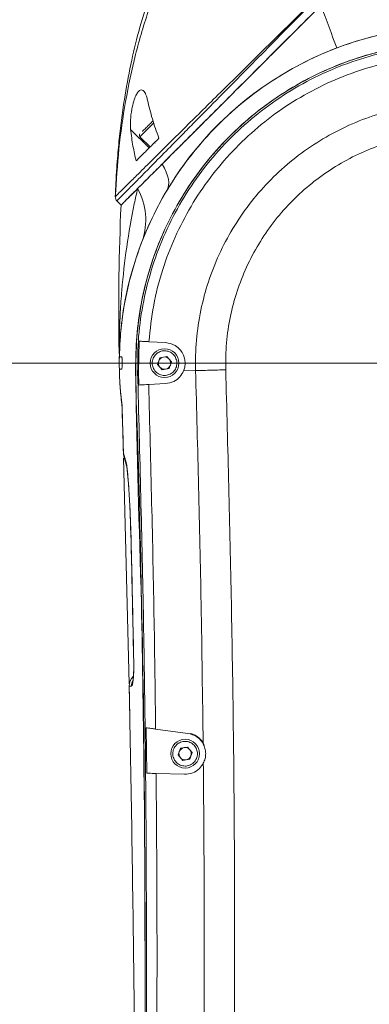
# Model space of a CAD drawing. Header units: millimetres. Extents: x 739 to 2419, y 424 to 1092.
# Tile 32 of 59: x 1839 to 1851, y 952 to 987. Entities that reach past the tile are written whole.
import ezdxf

# ---------------------------------------------------------------- set-up
doc = ezdxf.new("R2010")
doc.units = ezdxf.units.MM
doc.header["$PDSIZE"] = -1
doc.layers.add('5', color=7, linetype='Continuous', lineweight=35)
doc.styles.add('SLDTEXTSTYLE0', font='TXT', dxfattribs={"width": 0.7})
doc.styles.get("Standard").update_dxf_attribs({"font": 'times.ttf'})
doc.dimstyles.new('ISO-25', dxfattribs={"dimtxt": 3.5, "dimasz": 2.5, "dimexe": 1.25, "dimexo": 0.625, "dimtad": 1, "dimdec": 0, "dimlfac": 6.8399, "dimtxsty": 'Standard', "dimcen": 2.5, "dimadec": 0, "dimazin": 0, "dimtfac": 1, "dimtmove": 0, "dimatfit": 3, "dimfxl": 1, "dimarcsym": 0})
doc.dimstyles.new('SLDDIMSTYLE3', dxfattribs={"dimtxt": 3.5, "dimasz": 2.4, "dimexe": 0, "dimexo": 0.0625, "dimgap": 0.875, "dimtad": 2, "dimlfac": 2, "dimrnd": 1e-09, "dimzin": 12, "dimdsep": 46, "dimtxsty": 'SLDTEXTSTYLE0', "dimsah": 1, "dimcen": 0.09, "dimadec": 0, "dimazin": 3, "dimtfac": 1, "dimtdec": 3, "dimtofl": 0, "dimtmove": 0, "dimatfit": 3, "dimfxl": 1, "dimfrac": 2, "dimtolj": 1, "dimtzin": 12, "dimlwd": 5, "dimlwe": 5, "dimarcsym": 0})

# ---------------------------------------------------------------- blocks, each defined once
blk = doc.blocks.new('*D104')
at = {"layer": '5', "color": 0, "lineweight": 5}
for p, q in [((1854.523, 974.856), (1800.028, 974.856)), ((1800.028, 912.906), (1800.028, 972.456)), ((1854.244, 910.506), (1800.028, 910.506))]:
    blk.add_line(p, q, dxfattribs=at)
at = {"layer": '5', "color": 0}
for points in [[(1800.428, 972.456), (1799.628, 972.456), (1800.028, 974.856)], [(1799.628, 912.906), (1800.428, 912.906), (1800.028, 910.506)]]:
    blk.add_solid(points, dxfattribs=at)
at = {"layer": 'Defpoints', "color": 0}
for p in [(1800.028, 974.856), (1854.585, 974.856), (1854.306, 910.506)]:
    blk.add_point(p, dxfattribs=at)
at = {"layer": '5', "color": 0, "lineweight": 5, "insert": (1796.864, 942.681), "char_height": 4.5, "attachment_point": 5, "rotation": 90}
blk.add_mtext('\\A1;440', dxfattribs=at)
blk = doc.blocks.new('*D105')
at = {"layer": '5', "color": 0, "lineweight": 5}
for p, q in [((1919.604, 988.018), (1800.043, 988.018)), ((1800.043, 977.256), (1800.043, 985.618)), ((1854.523, 974.856), (1800.043, 974.856))]:
    blk.add_line(p, q, dxfattribs=at)
at = {"layer": '5', "color": 0}
for points in [[(1800.443, 985.618), (1799.643, 985.618), (1800.043, 988.018)], [(1799.643, 977.256), (1800.443, 977.256), (1800.043, 974.856)]]:
    blk.add_solid(points, dxfattribs=at)
at = {"layer": 'Defpoints', "color": 0}
for p in [(1800.043, 988.018), (1919.667, 988.018), (1854.585, 974.856)]:
    blk.add_point(p, dxfattribs=at)
at = {"layer": '5', "color": 0, "lineweight": 5, "insert": (1796.872, 981.437), "char_height": 4.5, "attachment_point": 5, "rotation": 90}
blk.add_mtext('\\A1;90', dxfattribs=at)
blk = doc.blocks.new('*D110')
at = {"color": 0, "lineweight": -2}
for p, q in [((1863.344, 998.402), (1704.846, 998.402)), ((1705.846, 996.002), (1705.846, 923.243)), ((1705.846, 843.876), (1705.846, 916.635)), ((1824.589, 841.476), (1704.846, 841.476))]:
    blk.add_line(p, q, dxfattribs=at)
at = {"color": 0}
for points in [[(1706.246, 996.002), (1705.446, 996.002), (1705.846, 998.402)], [(1705.446, 843.876), (1706.246, 843.876), (1705.846, 841.476)]]:
    blk.add_solid(points, dxfattribs=at)
at = {"layer": 'Defpoints', "color": 0}
for p in [(1863.344, 998.402), (1705.846, 841.476), (1824.589, 841.476)]:
    blk.add_point(p, dxfattribs=at)
at = {"color": 0, "lineweight": 5, "insert": (1705.846, 919.939), "char_height": 3.5, "attachment_point": 5}
blk.add_mtext('1081', dxfattribs=at)
blk = doc.blocks.new('*D113')
at = {"color": 0, "lineweight": -2}
for start, end in [(96.3794, 127.25), (150.6875, 183.6206)]:
    blk.add_arc((1854.306, 910.506), 21.566, start, end, dxfattribs=at)
at = {"color": 0}
for points in [[(1851.932, 931.539), (1851.888, 932.338), (1854.306, 932.072)], [(1832.386, 909.097), (1833.18, 909.192), (1833.068, 906.761)]]:
    blk.add_solid(points, dxfattribs=at)
at = {"layer": 'Defpoints', "color": 0}
for p in [(1854.306, 964.506), (1835.944, 921.817), (1854.306, 910.506), (1854.306, 910.506), (1706.585, 884.459)]:
    blk.add_point(p, dxfattribs=at)
at = {"color": 0, "lineweight": 5, "insert": (1837.785, 924.369), "char_height": 3.5, "attachment_point": 5}
blk.add_mtext('100%%d', dxfattribs=at)

msp = doc.modelspace()

# ---------------------------------------------------------------- linework, layer by layer
at = {"color": 7, "linetype": 'Continuous', "lineweight": 5}
for p, q in [((1842.997059, 983.170795), (1843.656502, 982.511352)), ((1843.328333, 982.907084), (1843.690283, 982.545134)), ((1842.514985, 980.614406), (1842.514972, 980.614419)), ((1842.654342, 980.475049), (1842.515859, 980.613533)), ((1843.300654, 975.635451), (1843.278437, 974.52968)), ((1843.646942, 975.617303), (1844.239798, 975.586233)), ((1842.595767, 975.07536), (1842.594784, 975.07536)), ((1842.595767, 975.07536), (1842.67459, 975.07536)), ((1844.037456, 975.048981), (1843.952352, 974.810392)), ((1844.286632, 975.094573), (1844.037456, 975.048981)), ((1844.450703, 974.901577), (1844.286632, 975.094573)), ((1843.952352, 974.810392), (1844.116424, 974.617396)), ((1844.3656, 974.662988), (1844.450703, 974.901577)), ((1842.595523, 974.636618), (1842.594784, 974.636618)), ((1842.594784, 974.63661), (1842.595746, 974.63661)), ((1842.604098, 974.335036), (1842.595746, 974.63661)), ((1842.674569, 974.63661), (1842.595746, 974.63661)), ((1842.608499, 974.242129), (1842.604098, 974.335036)), ((1843.24614, 974.528735), (1843.278437, 974.52968)), ((1843.278436, 974.529709), (1843.29177, 974.076053)), ((1844.116424, 974.617396), (1844.3656, 974.662988)), ((1845.304687, 974.588158), (1844.876977, 974.575815)), ((1844.239798, 974.125737), (1843.63801, 974.094198)), ((1842.741849, 971.65103), (1842.837872, 971.326188)), ((1842.854429, 971.207914), (1842.754844, 971.545084)), ((1842.939114, 963.445028), (1842.744931, 971.479707)), ((1842.967167, 962.284262), (1842.941147, 963.3609)), ((1842.945105, 963.36724), (1842.942377, 963.367183)), ((1842.990179, 963.367448), (1842.945105, 963.36724)), ((1843.027058, 963.36762), (1842.990179, 963.367448)), ((1843.547704, 961.885672), (1843.5669, 960.269654)), ((1843.885753, 961.840362), (1845.029922, 961.687003)), ((1844.768706, 961.155231), (1844.683602, 960.916642)), ((1845.017882, 961.200823), (1844.768706, 961.155231)), ((1845.181953, 961.007827), (1845.017882, 961.200823)), ((1844.683602, 960.916642), (1844.847674, 960.723646)), ((1844.847674, 960.723646), (1845.09685, 960.769238)), ((1845.09685, 960.769238), (1845.181953, 961.007827)), ((1844.911925, 960.231282), (1843.90232, 960.260085))]:
    msp.add_line(p, q, dxfattribs=at)
at = {"color": 8, "linetype": 'Continuous', "lineweight": 5}
for p, q in [((1843.690283, 983.269034), (1843.328333, 982.907084)), ((1843.820431, 983.399182), (1843.690283, 983.269034)), ((1842.738784, 971.650944), (1842.741849, 971.65103)), ((1843.010027, 968.696961), (1843.007035, 968.696888)), ((1843.108411, 964.245199), (1843.105633, 964.245144))]:
    msp.add_line(p, q, dxfattribs=at)
at = {"color": 7, "linetype": 'Continuous', "lineweight": 5, "flags": 128}
for points in [[(1849.760184, 987.580891), (1849.833537, 987.384116), (1849.906268, 987.18894), (1849.97828, 986.995626), (1850.049475, 986.804432), (1850.119759, 986.615615), (1850.189037, 986.42943), (1850.257215, 986.246126), (1850.324203, 986.065949)], [(1844.114688, 981.935395), (1844.195888, 981.788926), (1844.260276, 981.649973), (1844.307633, 981.519008), (1844.337798, 981.396479), (1844.350667, 981.282802), (1844.346196, 981.178364), (1844.324402, 981.083523), (1844.285359, 980.9986)], [(1842.690083, 973.331387), (1842.635479, 973.844866), (1842.612162, 974.174396)], [(1843.008469, 968.677643), (1843.007775, 968.713576), (1842.995783, 969.101266), (1842.9775, 969.534396), (1842.954019, 969.987666), (1842.930644, 970.369828), (1842.905257, 970.715335), (1842.887835, 970.917064), (1842.873803, 971.058575), (1842.862206, 971.153114), (1842.853711, 971.206675), (1842.851957, 971.2158), (1842.851957, 971.215799)]]:
    msp.add_lwpolyline(points, dxfattribs=at)
at = {"color": 7, "linetype": 'Continuous', "lineweight": 5}
for centre in [(1844.201528, 974.855985), (1844.932778, 960.962235)]:
    msp.add_circle(centre, 0.511875, dxfattribs=at)
at = {"lineweight": 5}
msp.add_arc((1854.585278, 910.505985), 130.74895, 315, 195, dxfattribs=at)
at = {"color": 7, "linetype": 'Continuous', "lineweight": 5}
for centre, radius, start, end in [((1854.585278, 974.855985), 11.9925, 353.5103143, 178.951848), ((1843.38004, 982.958791), 0.073125, 135, 225), ((1843.845405, 982.65889), 0.02925, 45, 135), ((1841.234845, 979.948902), 2.298515, 341.3859652, 29.0482975), ((1842.669911, 980.769724), 0.219375, 177.9581751, 224.9998215), ((1842.67098, 980.768655), 0.219375, 177.3507058, 224.9999996), ((1930.323302, 976.704645), 87.75, 177.53738132, 180.84027952), ((1930.323302, 976.704645), 87.75, 181.05433478, 181.17256612), ((1854.585278, 974.855985), 11.9925, 178.951848, 181.0481111), ((1844.201528, 974.855985), 0.219375, 100.3688408, 160.3688408), ((1844.201528, 974.855985), 0.219375, 40.3688408, 100.3688408), ((1836.742903, 974.789242), 5.85, 0.2143259, 1.1725661), ((1844.201528, 974.855985), 0.219375, 160.3688408, 220.3688408), ((1844.201528, 974.855985), 0.219375, 220.3688408, 280.3688408), ((1844.201528, 974.855985), 0.219375, 280.3688408, 340.3688408), ((1844.201528, 974.855985), 0.219375, 340.3688408, 40.3688408), ((1854.585278, 974.855985), 11.9925, 181.048152, 182.4896857), ((1843.17736, 971.663331), 0.43875, 181.6177662, 195.6349668), ((1843.098108, 971.640959), 0.356401, 178.3806591, 195.6052403), ((1843.208286, 971.317748), 0.370511, 178.6947463, 197.2438092), ((1843.381031, 963.376356), 0.43875, 131.8611014, 181.1980217), ((1844.932778, 960.962235), 0.219375, 160.3688408, 220.3688408), ((1844.932778, 960.962235), 0.219375, 100.3688408, 160.3688408), ((1844.932778, 960.962235), 0.219375, 40.3688408, 100.3688408), ((1844.932778, 960.962235), 0.219375, 340.3688408, 40.3688408), ((1844.932778, 960.962235), 0.219375, 220.3688408, 280.3688408), ((1844.932778, 960.962235), 0.219375, 280.3688408, 340.3688408)]:
    msp.add_arc(centre, radius, start, end, dxfattribs=at)
at = {"color": 8, "linetype": 'Continuous', "lineweight": 5}
for centre, radius, start, end in [((1843.384789, 963.376705), 0.439786, 132.1064922, 181.2331863), ((1843.467938, 963.376412), 0.440967, 154.3234695, 181.1424268)]:
    msp.add_arc(centre, radius, start, end, dxfattribs=at)
at = {"color": 7, "linetype": 'Continuous', "lineweight": 5}
for points, knots in [([(1859.856681, 998.390733), (1859.779864, 998.390857), (1859.564708, 998.391202), (1859.245196, 998.384552), (1858.900859, 998.37406), (1858.594972, 998.360947), (1858.29139, 998.344494), (1857.980616, 998.323924), (1857.555532, 998.290401), (1857.006237, 998.236103), (1856.384651, 998.156644), (1855.793276, 998.064287), (1855.175446, 997.951217), (1854.491533, 997.802628), (1853.763138, 997.613715), (1853.014497, 997.386688), (1852.219762, 997.105192), (1851.372488, 996.751077), (1850.548852, 996.34558), (1849.877808, 995.962025), (1849.357578, 995.629668), (1848.930509, 995.334876), (1848.46611, 994.987208), (1847.946985, 994.558954), (1847.43446, 994.087186), (1847.002239, 993.64543), (1846.668176, 993.274859), (1846.398075, 992.955703), (1846.14568, 992.639307), (1845.882344, 992.28858), (1845.592679, 991.87576), (1845.282178, 991.39578), (1844.965654, 990.859942), (1844.654575, 990.280745), (1844.353458, 989.659444), (1844.085716, 989.042275), (1843.853774, 988.449134), (1843.577297, 987.669695), (1843.280018, 986.682226), (1842.98844, 985.460984), (1842.817358, 984.528183), (1842.71734, 983.862293), (1842.667237, 983.49317), (1842.621595, 983.117568), (1842.580358, 982.733599), (1842.54277, 982.331692), (1842.506736, 981.873823), (1842.473363, 981.352308), (1842.458972, 980.972805), (1842.451567, 980.777519)], [0, 0, 0, 0, 0.0082638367, 0.0231459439, 0.0343571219, 0.045097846, 0.0559646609, 0.0670278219, 0.0786712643, 0.1016842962, 0.125913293, 0.1451666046, 0.1653181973, 0.1929308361, 0.2197329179, 0.2453271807, 0.2759663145, 0.3091901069, 0.3422398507, 0.3726884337, 0.3905379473, 0.4070893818, 0.42709464, 0.4512701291, 0.4775170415, 0.4999829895, 0.5159630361, 0.5297940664, 0.5439026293, 0.5585661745, 0.5760803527, 0.5973170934, 0.619311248, 0.6423620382, 0.6679108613, 0.6940423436, 0.715405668, 0.7374767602, 0.7845406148, 0.8285392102, 0.8749477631, 0.8882697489, 0.9017357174, 0.915424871, 0.9293751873, 0.9436202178, 0.9590886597, 0.9789476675, 1, 1, 1, 1]), ([(1847.116681, 993.365639), (1846.740646, 992.933299), (1845.987203, 992.06704), (1845.053006, 990.613714), (1844.264809, 989.076874), (1843.63586, 987.475366), (1843.150427, 985.833449), (1842.799095, 984.166164), (1842.558672, 982.478717), (1842.487451, 981.345442), (1842.451839, 980.778794)], [0, 0, 0, 0, 0.125365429, 0.25118869, 0.37711342, 0.503050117, 0.627266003, 0.751508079, 0.87575189, 1, 1, 1, 1]), ([(1842.45184, 980.778795), (1842.451788, 980.779094), (1842.451683, 980.779703), (1842.450704, 980.783402), (1842.44914, 980.785307), (1842.447769, 980.785003), (1842.448616, 980.784236), (1842.456501, 980.787927), (1842.497013, 980.823158), (1842.626334, 980.950681), (1842.875409, 981.197658), (1843.236827, 981.556969), (1843.723141, 982.039951), (1844.300799, 982.613134), (1844.894764, 983.201704), (1845.486186, 983.787101), (1846.168517, 984.461647), (1846.942928, 985.226351), (1847.80579, 986.078403), (1848.676022, 986.938187), (1849.254723, 987.511212), (1849.543524, 987.797181)], [0, 0, 0, 0, 0.0015519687, 0.0031655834, 0.0069550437, 0.0109516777, 0.0188199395, 0.0265448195, 0.0570822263, 0.1180077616, 0.1792157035, 0.2404916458, 0.3228283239, 0.4052869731, 0.4760407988, 0.5469962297, 0.6178359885, 0.7131120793, 0.8087908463, 0.9045769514, 1, 1, 1, 1]), ([(1849.563217, 987.777858), (1849.563215, 987.777856), (1849.281461, 987.49341), (1848.716299, 986.922511), (1847.861357, 986.057071), (1847.005144, 985.188177), (1846.130359, 984.299861), (1845.404203, 983.562808), (1844.826509, 982.976524), (1844.332721, 982.47546), (1843.899107, 982.035531), (1843.531871, 981.663098), (1843.237162, 981.364374), (1842.944625, 981.06815), (1842.693225, 980.814295), (1842.56179, 980.681986), (1842.521188, 980.639561), (1842.513144, 980.626684), (1842.512052, 980.621947), (1842.513026, 980.618041), (1842.514511, 980.615441), (1842.515612, 980.613864), (1842.515861, 980.613531), (1842.515859, 980.613533), (1842.515859, 980.613533)], [0, 0, 0, 0, 0.000000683, 0.093725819, 0.187440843, 0.2839738, 0.380475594, 0.485491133, 0.539021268, 0.592540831, 0.674085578, 0.715868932, 0.7576423, 0.818465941, 0.880826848, 0.942245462, 0.972944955, 0.980615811, 0.988285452, 0.992119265, 0.9959525, 0.997869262, 0.999999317, 1, 1, 1, 1]), ([(1849.760184, 987.580891), (1849.507647, 987.328354), (1849.002669, 986.823376), (1848.244401, 986.065108), (1847.488396, 985.309103), (1846.742386, 984.563093), (1846.011642, 983.832349), (1845.36441, 983.185117), (1844.800441, 982.621148), (1844.317451, 982.138158), (1843.872193, 981.6929), (1843.518033, 981.33874), (1843.344407, 981.165114), (1843.280427, 981.101134)], [0, 0, 0, 0, 0.106107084, 0.212173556, 0.31802561, 0.424843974, 0.530231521, 0.635899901, 0.715358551, 0.79480618, 0.874240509, 0.953658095, 1, 1, 1, 1]), ([(1844.114688, 981.935395), (1844.247379, 982.068086), (1844.513805, 982.334512), (1844.945914, 982.76662), (1845.393344, 983.21405), (1845.855098, 983.675805), (1846.327969, 984.148676), (1846.966565, 984.787272), (1847.780627, 985.601334), (1848.768059, 986.588766), (1849.429402, 987.250109), (1849.760184, 987.580891)], [0, 0, 0, 0, 0.083094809, 0.166843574, 0.250867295, 0.333474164, 0.417061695, 0.501323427, 0.665885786, 0.83288739, 1, 1, 1, 1]), ([(1842.595767, 975.07536), (1842.60888, 975.392123), (1842.635106, 976.025648), (1842.787494, 977.098969), (1843.068634, 978.284196), (1843.526631, 979.55462), (1844.121941, 980.766789), (1844.852745, 981.902525), (1845.704841, 982.950062), (1846.667931, 983.896671), (1847.733269, 984.726315), (1848.883691, 985.432673), (1850.105735, 986.007384), (1851.386014, 986.437905), (1852.706237, 986.723752), (1854.050105, 986.861493), (1855.400803, 986.843937), (1856.740935, 986.676721), (1858.054265, 986.361854), (1859.322556, 985.898245), (1860.53136, 985.297153), (1861.666542, 984.565549), (1862.710352, 983.708096), (1863.652644, 982.740018), (1864.481778, 981.673437), (1865.182792, 980.518849), (1865.75132, 979.294004), (1866.180426, 978.01357), (1866.459829, 976.692329), (1866.590016, 975.348803), (1866.577791, 974.280042), (1866.517348, 973.667031), (1866.500932, 973.50054)], [0, 0, 0, 0, 0.024506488, 0.049012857, 0.083717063, 0.118531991, 0.15323643, 0.187941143, 0.222756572, 0.257461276, 0.29215671, 0.326962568, 0.361657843, 0.396374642, 0.431202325, 0.465919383, 0.500628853, 0.535449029, 0.570158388, 0.604854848, 0.639661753, 0.67435812, 0.709078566, 0.743909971, 0.778630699, 0.813335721, 0.848151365, 0.882856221, 0.917554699, 0.95236369, 0.987062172, 1, 1, 1, 1]), ([(1843.513594, 948.702646), (1843.515547, 952.172255), (1843.518704, 957.780451), (1843.395668, 965.526025), (1843.317132, 970.199568), (1843.209216, 973.130268), (1843.166728, 974.319801), (1843.180663, 975.508989), (1843.302851, 976.723201), (1843.577462, 977.946023), (1843.992998, 979.161671), (1844.541677, 980.323768), (1845.219929, 981.41522), (1846.014972, 982.42458), (1846.917133, 983.339607), (1847.91839, 984.144882), (1849.002478, 984.834148), (1850.156701, 985.399273), (1851.368535, 985.828081), (1852.620593, 986.119775), (1853.897229, 986.27082), (1855.182531, 986.274223), (1856.45988, 986.135162), (1857.714048, 985.855232), (1858.92769, 985.433064), (1860.08688, 984.879136), (1861.177967, 984.19994), (1862.18399, 983.39964), (1863.095049, 982.492547), (1863.899808, 981.490078), (1864.583977, 980.402048), (1865.143003, 979.245317), (1865.570857, 978.033485), (1865.854741, 976.780631), (1866.005036, 975.503674), (1865.974906, 973.385555), (1865.70653, 970.449538), (1865.356181, 966.685432), (1864.957899, 962.92529), (1864.393703, 956.698169), (1864.057186, 951.717361), (1863.805627, 947.994033)], [0, 0, 0, 0, 0.117031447, 0.18916691, 0.261302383, 0.27468657, 0.288090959, 0.301450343, 0.314773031, 0.329175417, 0.343623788, 0.358026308, 0.372428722, 0.386877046, 0.401279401, 0.41567952, 0.430125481, 0.444525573, 0.45893596, 0.473392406, 0.487802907, 0.502205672, 0.51665433, 0.531057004, 0.545458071, 0.559904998, 0.574306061, 0.588716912, 0.603173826, 0.617584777, 0.63198631, 0.64643371, 0.660835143, 0.675237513, 0.689685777, 0.704088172, 0.746588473, 0.78909842, 0.83161621, 0.874127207, 1, 1, 1, 1]), ([(1863.805627, 947.994033), (1863.89772, 949.362812), (1864.220762, 954.164165), (1864.834288, 961.809973), (1865.407419, 968.463521), (1865.783356, 972.061893), (1865.902986, 973.195165), (1865.981974, 974.330757), (1865.989394, 975.466098), (1865.879837, 976.645049), (1865.618671, 977.852517), (1865.213527, 979.072203), (1864.674443, 980.239388), (1864.005032, 981.336933), (1863.217981, 982.35326), (1862.323116, 983.276058), (1861.328318, 984.08985), (1860.249741, 984.788145), (1859.100238, 985.362542), (1857.892402, 985.801033), (1856.643648, 986.102954), (1855.368659, 986.264726), (1854.083218, 986.278876), (1852.80404, 986.150254), (1851.547116, 985.880566), (1850.329759, 985.468384), (1849.166003, 984.924015), (1848.069634, 984.253816), (1847.057537, 983.462056), (1846.139508, 982.56314), (1845.326493, 981.5677), (1844.632971, 980.485219), (1844.064466, 979.33227), (1843.625258, 978.124366), (1843.336348, 976.872993), (1843.182295, 975.597553), (1843.18417, 972.084328), (1843.420226, 966.35282), (1843.50854, 957.813511), (1843.511803, 951.930526), (1843.513594, 948.702646)], [0, 0, 0, 0, 0.046276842, 0.162328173, 0.25874099, 0.271534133, 0.284372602, 0.297180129, 0.30991978, 0.3226298, 0.337038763, 0.351493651, 0.365902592, 0.380311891, 0.394767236, 0.409176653, 0.423579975, 0.438029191, 0.452432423, 0.466834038, 0.481281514, 0.495683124, 0.51009457, 0.524552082, 0.538963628, 0.553365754, 0.567813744, 0.582215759, 0.596618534, 0.611067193, 0.625469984, 0.639881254, 0.654338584, 0.668749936, 0.683135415, 0.69757241, 0.711977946, 0.801544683, 0.891111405, 1, 1, 1, 1]), ([(1843.246139, 974.52878), (1843.248021, 974.953726), (1843.251791, 975.804974), (1843.438197, 977.070179), (1843.753198, 978.307825), (1844.211165, 979.50101), (1844.797867, 980.636006), (1845.507042, 981.698831), (1846.333397, 982.672956), (1847.262273, 983.549256), (1848.282927, 984.317522), (1849.385404, 984.963534), (1850.552868, 985.48329), (1851.770824, 985.870427), (1853.025082, 986.115056), (1854.29844, 986.21905), (1855.575456, 986.181127), (1856.83945, 985.996773), (1858.074877, 985.673639), (1859.267405, 985.215422), (1860.399689, 984.622988), (1861.459379, 983.908449), (1862.433259, 983.080831), (1863.305468, 982.146987), (1864.068509, 981.122527), (1864.713277, 980.01968), (1865.226789, 978.850197), (1865.608337, 977.631227), (1865.852399, 976.362198), (1865.959405, 975.057521), (1865.902449, 974.17824), (1865.873971, 973.738599)], [0, 0, 0, 0, 0.034360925, 0.068831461, 0.103192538, 0.137561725, 0.17204058, 0.2064097, 0.240758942, 0.275217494, 0.309566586, 0.343940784, 0.378424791, 0.412799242, 0.447164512, 0.48163938, 0.51600452, 0.550353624, 0.584812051, 0.619161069, 0.653539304, 0.688027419, 0.722405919, 0.756766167, 0.791235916, 0.825595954, 0.859946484, 0.894406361, 0.928756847, 0.964378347, 1, 1, 1, 1]), ([(1853.823958, 985.794346), (1853.495186, 985.762757), (1852.837642, 985.699578), (1851.788345, 985.476501), (1850.687535, 985.128651), (1849.559163, 984.625701), (1848.493505, 984.001426), (1847.506951, 983.258786), (1846.609115, 982.411763), (1845.810309, 981.470179), (1845.125044, 980.442851), (1844.55715, 979.345828), (1844.108123, 978.167819), (1843.783565, 976.921225), (1843.692483, 976.051943), (1843.646942, 975.617303)], [0, 0, 0, 0, 0.063105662, 0.12621127, 0.204691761, 0.283422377, 0.361902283, 0.440326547, 0.51900073, 0.597425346, 0.675894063, 0.754613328, 0.833082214, 0.916541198, 1, 1, 1, 1]), ([(1842.997059, 983.170795), (1842.992278, 983.275574), (1842.982301, 983.494179), (1843.028002, 983.851202), (1843.098593, 984.155641), (1843.175215, 984.367312), (1843.254523, 984.506183), (1843.33355, 984.575157), (1843.409788, 984.578118), (1843.490069, 984.512984), (1843.555043, 984.381576), (1843.586052, 984.256017), (1843.597953, 984.207828)], [0, 0, 0, 0, 0.143454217, 0.299296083, 0.413732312, 0.503891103, 0.579771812, 0.655881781, 0.727141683, 0.80425142, 0.924873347, 1, 1, 1, 1]), ([(1843.597953, 984.207828), (1843.649631, 983.987415), (1843.753419, 983.544741), (1843.919262, 983.087137), (1844.002529, 982.85738)], [0, 0, 0, 0, 0.497912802, 1, 1, 1, 1]), ([(1845.304687, 974.588158), (1845.304686, 974.588161), (1845.29431, 974.948237), (1845.315938, 975.670256), (1845.470643, 976.729104), (1845.744245, 977.75135), (1846.124861, 978.724717), (1846.610972, 979.650172), (1847.200253, 980.513712), (1847.881657, 981.306486), (1848.647048, 982.019134), (1849.489453, 982.639327), (1850.395562, 983.162323), (1851.353939, 983.5814), (1852.353777, 983.887414), (1853.380856, 984.080705), (1854.423334, 984.159073), (1855.468082, 984.117146), (1856.50174, 983.95956), (1857.511826, 983.68824), (1858.484189, 983.302631), (1859.407799, 982.811597), (1860.271076, 982.221186), (1861.060515, 981.53566), (1861.76883, 980.767227), (1862.38795, 979.924702), (1862.906335, 979.016345), (1863.320768, 978.055916), (1863.626054, 977.055514), (1863.81432, 976.026853), (1863.887438, 974.984164), (1863.858784, 974.287128), (1863.82458, 973.941432), (1863.824579, 973.941429)], [0, 0, 0, 0, 0.000000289, 0.035625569, 0.071250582, 0.105598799, 0.140056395, 0.174404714, 0.208760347, 0.243225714, 0.277581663, 0.311965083, 0.346458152, 0.380841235, 0.415188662, 0.449645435, 0.483992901, 0.518356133, 0.552829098, 0.587192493, 0.621569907, 0.656056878, 0.690433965, 0.724780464, 0.759236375, 0.79358301, 0.827960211, 0.862447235, 0.896824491, 0.931179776, 0.965644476, 0.999999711, 1, 1, 1, 1]), ([(1843.791884, 983.47405), (1843.779038, 983.461204), (1843.732286, 983.414452), (1843.677969, 983.360134), (1843.638576, 983.320742)], [0, 0, 0, 0, 0.2747703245, 1, 1, 1, 1]), ([(1843.192462, 982.047313), (1843.151958, 982.221703), (1843.063598, 982.602138), (1843.020436, 982.971012), (1842.997059, 983.170795)], [0, 0, 0, 0, 0.458395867, 1, 1, 1, 1]), ([(1843.638576, 983.320742), (1843.599456, 983.281621), (1843.53906, 983.221225), (1843.467564, 983.149729), (1843.430088, 983.112254), (1843.414793, 983.096958), (1843.412637, 983.094803)], [0, 0, 0, 0, 0.4592457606, 0.7090073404, 0.9589877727, 1, 1, 1, 1]), ([(1844.002529, 982.85738), (1843.882783, 982.737634), (1843.642181, 982.497031), (1843.377189, 982.23204), (1843.235112, 982.089963), (1843.192462, 982.047313)], [0, 0, 0, 0, 0.409462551, 0.82272529, 1, 1, 1, 1]), ([(1862.756886, 974.047118), (1862.776972, 974.354028), (1862.817207, 974.968828), (1862.746537, 975.891729), (1862.581632, 976.801335), (1862.311203, 977.686159), (1861.944796, 978.535549), (1861.486293, 979.338925), (1860.938719, 980.084098), (1860.312231, 980.763764), (1859.614004, 981.37009), (1858.850475, 981.892276), (1858.033595, 982.326555), (1857.17361, 982.667591), (1856.280277, 982.907555), (1855.366108, 983.04693), (1854.442099, 983.084013), (1853.520066, 983.014698), (1852.611622, 982.843734), (1851.727296, 982.573078), (1850.879669, 982.202425), (1850.078298, 981.739869), (1849.333269, 981.191357), (1848.656344, 980.561089), (1848.053706, 979.859964), (1847.532491, 979.096219), (1847.10266, 978.277691), (1846.76557, 977.416733), (1846.525209, 976.512664), (1846.382072, 975.575898), (1846.378792, 974.938041), (1846.377151, 974.61911)], [0, 0, 0, 0, 0.0343560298, 0.068821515, 0.1031775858, 0.1375532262, 0.1720386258, 0.2064142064, 0.2407623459, 0.2752197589, 0.3095677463, 0.343944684, 0.378431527, 0.4128088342, 0.4471707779, 0.4816422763, 0.5160040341, 0.5503535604, 0.5848123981, 0.6191618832, 0.6535440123, 0.6880361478, 0.7224186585, 0.7567732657, 0.7912372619, 0.8255915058, 0.8599420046, 0.8944017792, 0.9287521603, 0.9643759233, 1, 1, 1, 1]), ([(1843.244232, 981.064939), (1843.373389, 981.194096), (1843.630678, 981.451385), (1843.953781, 981.774488), (1844.114688, 981.935395)], [0, 0, 0, 0, 0.501995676, 1, 1, 1, 1]), ([(1842.654342, 980.475049), (1842.662051, 980.482758), (1842.67744, 980.498147), (1842.800769, 980.621476), (1842.985018, 980.805725), (1843.157994, 980.978701), (1843.244232, 981.064939)], [0, 0, 0, 0, 0.250041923, 0.499211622, 0.750329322, 1, 1, 1, 1]), ([(1843.208037, 981.028743), (1843.184818, 981.005525), (1843.047124, 980.867831), (1842.89303, 980.713737), (1842.813248, 980.633955), (1842.784579, 980.605286)], [0, 0, 0, 0, 0.114997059, 0.681974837, 1, 1, 1, 1]), ([(1842.450865, 980.777549), (1842.450825, 980.777505), (1842.450756, 980.777429), (1842.451516, 980.778387), (1842.451839, 980.778794)], [0, 0, 0, 0, 0.574318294, 1, 1, 1, 1]), ([(1843.300654, 975.635451), (1843.34953, 975.63289), (1843.428229, 975.628765), (1843.586837, 975.620453), (1843.646942, 975.617303)], [0, 0, 0, 0, 0.621042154, 1, 1, 1, 1]), ([(1844.239798, 975.586233), (1844.356545, 975.564635), (1844.547109, 975.529381), (1844.758556, 975.347535), (1844.873384, 975.165732), (1844.929962, 974.980094), (1844.937479, 974.800059), (1844.910779, 974.663961), (1844.884919, 974.596526), (1844.876977, 974.575815)], [0, 0, 0, 0, 0.307535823, 0.501985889, 0.642980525, 0.751485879, 0.860609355, 0.957190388, 1, 1, 1, 1]), ([(1842.67459, 975.07536), (1842.677513, 975.072917), (1842.68336, 975.06803), (1842.69062, 975.029864), (1842.695887, 974.97372), (1842.698762, 974.903949), (1842.699117, 974.829151), (1842.696957, 974.757511), (1842.692401, 974.696856), (1842.685734, 974.65414), (1842.679349, 974.637928), (1842.675498, 974.636866), (1842.674569, 974.63661)], [0, 0, 0, 0, 0.108220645, 0.216457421, 0.324267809, 0.431444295, 0.53814868, 0.644652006, 0.751254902, 0.858241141, 0.965817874, 1, 1, 1, 1]), ([(1843.769943, 974.777017), (1843.76581, 974.832347), (1843.759429, 974.917768), (1843.794752, 975.028209), (1843.837968, 975.106982), (1843.896375, 975.175691), (1843.987431, 975.246126), (1844.120643, 975.298045), (1844.263582, 975.296659), (1844.373681, 975.263039), (1844.452614, 975.219483), (1844.520948, 975.161106), (1844.593099, 975.070333), (1844.617386, 974.988161), (1844.633113, 974.934953)], [0, 0, 0, 0, 0.119721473, 0.184832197, 0.249999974, 0.315110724, 0.380278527, 0.5, 0.619721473, 0.684832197, 0.749999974, 0.815110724, 0.880278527, 1, 1, 1, 1]), ([(1844.633113, 974.934953), (1844.637246, 974.879623), (1844.643627, 974.794201), (1844.608303, 974.68376), (1844.565087, 974.604987), (1844.506681, 974.536279), (1844.415625, 974.465843), (1844.282413, 974.413925), (1844.139474, 974.41531), (1844.029375, 974.44893), (1843.950441, 974.492487), (1843.882108, 974.550863), (1843.809957, 974.641637), (1843.785669, 974.723808), (1843.769943, 974.777017)], [0, 0, 0, 0, 0.119721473, 0.184832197, 0.249999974, 0.315110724, 0.380278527, 0.5, 0.619721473, 0.684832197, 0.749999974, 0.815110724, 0.880278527, 1, 1, 1, 1]), ([(1842.604098, 974.335036), (1842.609538, 974.229493), (1842.620651, 974.013873), (1842.647582, 973.694751), (1842.670048, 973.499671), (1842.68209, 973.3951)], [0, 0, 0, 0, 0.307888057, 0.629000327, 1, 1, 1, 1]), ([(1843.548044, 948.702118), (1843.555457, 951.408929), (1843.57095, 957.066803), (1843.475063, 965.676604), (1843.322454, 971.577784), (1843.246139, 974.52878)], [0, 0, 0, 0, 0.314389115, 0.657147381, 1, 1, 1, 1]), ([(1844.876977, 974.575815), (1844.83734, 974.503615), (1844.744984, 974.335388), (1844.518043, 974.173649), (1844.337106, 974.142493), (1844.239798, 974.125737)], [0, 0, 0, 0, 0.257894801, 0.600898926, 1, 1, 1, 1]), ([(1845.572745, 961.316026), (1845.55177, 962.975707), (1845.495851, 967.400386), (1845.378204, 971.823892), (1845.304687, 974.588158)], [0, 0, 0, 0, 0.375096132, 1, 1, 1, 1]), ([(1846.377151, 974.61911), (1846.449653, 971.851079), (1846.599192, 966.141807), (1846.706448, 957.488204), (1846.693545, 951.603281), (1846.687093, 948.660605)], [0, 0, 0, 0, 0.31996893, 0.659959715, 1, 1, 1, 1]), ([(1843.63801, 974.094198), (1843.539616, 974.089042), (1843.386786, 974.081032), (1843.316725, 974.077361), (1843.29177, 974.076053)], [0, 0, 0, 0, 0.643815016, 1, 1, 1, 1]), ([(1843.63801, 974.094198), (1843.71061, 971.289762), (1843.816338, 967.205573), (1843.869192, 963.120417), (1843.885753, 961.840362)], [0, 0, 0, 0, 0.686657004, 1, 1, 1, 1]), ([(1842.68209, 973.3951), (1842.68543, 973.361934), (1842.691173, 973.304888), (1842.695231, 973.217805), (1842.697676, 973.16317), (1842.698897, 973.134188), (1842.699228, 973.126264), (1842.699286, 973.124885)], [0, 0, 0, 0, 0.402822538, 0.692852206, 0.916009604, 0.985386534, 1, 1, 1, 1]), ([(1842.68606, 973.357928), (1842.687745, 973.340496), (1842.69095, 973.307331), (1842.691301, 973.273983), (1842.691467, 973.258163)], [0, 0, 0, 0, 0.525603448, 1, 1, 1, 1]), ([(1842.690003, 973.261826), (1842.695037, 973.119142), (1842.713976, 972.582266), (1842.727983, 972.045235), (1842.738268, 971.650929)], [0, 0, 0, 0, 0.265766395, 1, 1, 1, 1]), ([(1842.699286, 973.124885), (1842.711184, 972.718337), (1842.725561, 972.227058), (1842.739453, 971.735765), (1842.741849, 971.65103)], [0, 0, 0, 0, 0.827528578, 1, 1, 1, 1]), ([(1842.837872, 971.326188), (1842.845048, 971.292506), (1842.861927, 971.213283), (1842.882912, 971.01822), (1842.909377, 970.722241), (1842.944724, 970.226904), (1842.98443, 969.526993), (1843.001498, 968.973541), (1843.010027, 968.696961)], [0, 0, 0, 0, 0.065463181, 0.153975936, 0.243030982, 0.418867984, 0.709586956, 1, 1, 1, 1]), ([(1843.006816, 968.696884), (1843.014375, 968.388217), (1843.050712, 966.904378), (1843.080712, 965.420394), (1843.104471, 964.245109)], [0, 0, 0, 0, 0.208019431, 1, 1, 1, 1]), ([(1843.010027, 968.696961), (1843.017093, 968.404546), (1843.05295, 966.920695), (1843.083711, 965.436728), (1843.108411, 964.245199)], [0, 0, 0, 0, 0.1970647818, 1, 1, 1, 1]), ([(1843.108411, 964.245199), (1843.1092, 964.181687), (1843.11121, 964.019932), (1843.104302, 963.773525), (1843.086365, 963.549513), (1843.059754, 963.397039), (1843.037956, 963.377426), (1843.027058, 963.36762)], [0, 0, 0, 0, 0.138311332, 0.352260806, 0.567620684, 0.783846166, 1, 1, 1, 1]), ([(1843.10553, 964.244986), (1843.105621, 964.242154), (1843.107733, 964.176344), (1843.108117, 964.105158), (1843.106766, 964.044722), (1843.106731, 964.043156)], [0, 0, 0, 0, 0.041959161, 0.97516764, 1, 1, 1, 1]), ([(1843.106731, 964.043156), (1843.105803, 963.98549), (1843.103925, 963.868816), (1843.095665, 963.725194), (1843.086064, 963.622261), (1843.076474, 963.561031), (1843.074675, 963.553774), (1843.073908, 963.550679)], [0, 0, 0, 0, 0.23694422, 0.479402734, 0.687341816, 0.866694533, 1, 1, 1, 1]), ([(1842.945105, 963.36724), (1842.952548, 963.006249), (1843.030061, 959.246752), (1843.078699, 955.486741), (1843.122668, 952.087771)], [0, 0, 0, 0, 0.096021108, 1, 1, 1, 1]), ([(1843.547704, 961.885672), (1843.599518, 961.878727), (1843.67901, 961.868072), (1843.832358, 961.847519), (1843.885753, 961.840362)], [0, 0, 0, 0, 0.651803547, 1, 1, 1, 1]), ([(1844.501193, 960.883267), (1844.49706, 960.938597), (1844.490679, 961.024018), (1844.526002, 961.134459), (1844.569218, 961.213232), (1844.627625, 961.281941), (1844.718681, 961.352376), (1844.851893, 961.404295), (1844.994832, 961.402909), (1845.104931, 961.369289), (1845.183864, 961.325733), (1845.252198, 961.267356), (1845.324349, 961.176583), (1845.348636, 961.094411), (1845.364363, 961.041203)], [0, 0, 0, 0, 0.119721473, 0.184832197, 0.249999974, 0.315110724, 0.380278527, 0.5, 0.619721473, 0.684832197, 0.749999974, 0.815110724, 0.880278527, 1, 1, 1, 1]), ([(1845.029922, 961.687003), (1845.139827, 961.658002), (1845.317675, 961.611072), (1845.494359, 961.44477), (1845.55652, 961.342675), (1845.572745, 961.316026)], [0, 0, 0, 0, 0.544494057, 0.881102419, 1, 1, 1, 1]), ([(1845.122592, 961.677588), (1845.152384, 961.670902), (1845.237188, 961.651869), (1845.394767, 961.558189), (1845.539331, 961.426054), (1845.589783, 961.303226), (1845.603956, 961.268722)], [0, 0, 0, 0, 0.139028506, 0.395744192, 0.830256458, 1, 1, 1, 1]), ([(1845.364363, 961.041203), (1845.368496, 960.985873), (1845.374877, 960.900451), (1845.339553, 960.79001), (1845.296337, 960.711237), (1845.237931, 960.642529), (1845.146875, 960.572093), (1845.013663, 960.520175), (1844.870724, 960.52156), (1844.760625, 960.55518), (1844.681691, 960.598737), (1844.613358, 960.657113), (1844.541207, 960.747887), (1844.516919, 960.830058), (1844.501193, 960.883267)], [0, 0, 0, 0, 0.119721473, 0.184832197, 0.249999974, 0.315110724, 0.380278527, 0.5, 0.619721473, 0.684832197, 0.749999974, 0.815110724, 0.880278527, 1, 1, 1, 1]), ([(1845.572745, 961.316026), (1845.597391, 961.263705), (1845.64673, 961.158966), (1845.671457, 960.971183), (1845.65094, 960.781628), (1845.604015, 960.675977), (1845.57997, 960.621839)], [0, 0, 0, 0, 0.2500337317, 0.5005329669, 0.7440622, 1, 1, 1, 1]), ([(1845.57997, 960.621839), (1845.5374, 960.557759), (1845.432344, 960.399618), (1845.196116, 960.25688), (1845.009554, 960.240076), (1844.911925, 960.231282)], [0, 0, 0, 0, 0.245139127, 0.604973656, 1, 1, 1, 1]), ([(1845.597562, 948.667049), (1845.608943, 951.605313), (1845.624377, 955.590317), (1845.589208, 959.575145), (1845.57997, 960.621839)], [0, 0, 0, 0, 0.737330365, 1, 1, 1, 1]), ([(1843.90232, 960.260085), (1843.804639, 960.262871), (1843.659136, 960.267022), (1843.589716, 960.269003), (1843.5669, 960.269654)], [0, 0, 0, 0, 0.6713334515, 1, 1, 1, 1]), ([(1843.90232, 960.260085), (1843.911382, 959.114012), (1843.941905, 955.253636), (1843.935318, 951.39303), (1843.916274, 948.678733), (1843.916274, 948.67873)], [0, 0, 0, 0, 0.296880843, 0.999999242, 1, 1, 1, 1]), ([(1843.122668, 952.087771), (1843.123697, 951.902323), (1843.125755, 951.531527), (1843.116983, 950.993118), (1843.099546, 950.492944), (1843.071408, 949.994132), (1843.042709, 949.624634), (1843.020798, 949.438901), (1843.015466, 949.393702)], [0, 0, 0, 0, 0.17297793, 0.345862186, 0.518629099, 0.691585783, 0.924945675, 1, 1, 1, 1])]:
    msp.add_open_spline(points, degree=3, knots=knots, dxfattribs=at)
at = {"color": 8, "linetype": 'Continuous', "lineweight": 5}
for points, knots in [([(1842.590325, 975.184531), (1842.590177, 975.220802), (1842.588231, 975.697851), (1842.611941, 976.471687), (1842.696194, 977.70022), (1842.842721, 978.988551), (1843.050515, 980.194227), (1843.204004, 980.884127), (1843.244232, 981.064939)], [0, 0, 0, 0, 0.019257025, 0.253278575, 0.383816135, 0.644967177, 0.906951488, 1, 1, 1, 1]), ([(1842.591678, 974.908954), (1842.591668, 974.909726), (1842.591649, 974.911305), (1842.591428, 974.931238), (1842.590794, 974.983629), (1842.590723, 975.038588), (1842.590682, 975.070752)], [0, 0, 0, 0, 0.089381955, 0.182928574, 0.521836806, 1, 1, 1, 1]), ([(1842.699286, 973.124885), (1842.697998, 973.149177), (1842.696067, 973.185623), (1842.693916, 973.22716), (1842.692925, 973.246441), (1842.692452, 973.255685), (1842.692234, 973.259948), (1842.692133, 973.261932), (1842.692134, 973.261908), (1842.692134, 973.261899)], [0, 0, 0, 0, 0.493157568, 0.739887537, 0.863407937, 0.912365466, 0.961717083, 0.985211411, 1, 1, 1, 1])]:
    msp.add_open_spline(points, degree=3, knots=knots, dxfattribs=at)
at = {"color": 7, "linetype": 'Continuous', "lineweight": 5}
msp.add_open_spline([(1846.377151, 974.61911), (1846.276769, 974.616213), (1846.076006, 974.610419), (1845.788392, 974.602118), (1845.522416, 974.594442), (1845.377263, 974.590253), (1845.304687, 974.588158)], degree=3, dxfattribs=at)

# ---------------------------------------------------------------- dimensions: what is measured, and where the dimension line sits
at = {"color": 3, "lineweight": 5}
dim = msp.add_linear_dim(base=(1705.845506, 841.475985), p1=(1863.344038, 998.402235), p2=(1824.588709, 841.475985), angle=90, text='1081', dimstyle='ISO-25', override={"dimtxt": 3.5, "dimasz": 2.4, "dimexe": 1, "dimexo": 0, "dimgap": 1.524, "dimtad": 1, "dimjust": 0, "dimtih": 1, "dimtoh": 1, "dimdec": 2, "dimlfac": 5, "dimzin": 0, "dimpost": '<>', "dimse1": 0, "dimse2": 0, "dimsd1": 0, "dimsd2": 0, "dimadec": 2, "dimtdec": 3, "dimtofl": 1, "dimtvp": 0.1, "dimtzin": 0}, dxfattribs=at)
dim.commit()
dim.dimension.update_dxf_attribs({"geometry": '*D110', "text_midpoint": (1705.845506, 919.93911)})
dim = msp.add_angular_dim_2l(base=(1835.94443, 921.817461), line1=((1854.30626, 910.505985), (1706.585097, 884.458758)), line2=((1854.30626, 910.505985), (1854.30626, 964.505985)), dimstyle='ISO-25', override={"dimasz": 2.4, "dimexe": 1, "dimexo": 0, "dimgap": 1.524, "dimtih": 1, "dimtoh": 1, "dimlfac": 2.5, "dimzin": 0, "dimpost": '<>', "dimtdec": 3, "dimtvp": 0.1, "dimtzin": 0}, dxfattribs=at)
dim.commit()
dim.dimension.update_dxf_attribs({"geometry": '*D113', "text_midpoint": (1837.785498, 924.36855)})
at = {"layer": '5', "color": 1, "lineweight": 5}
for base, p1, p2, text, picture, middle in [((1800.04281, 988.018485), (1854.585278, 974.855985), (1919.666528, 988.018485), '90', '*D105', (1796.872388, 981.437235)), ((1800.027502, 974.855985), (1854.30626, 910.505985), (1854.585278, 974.855985), '440', '*D104', (1796.863569, 942.680985))]:
    dim = msp.add_linear_dim(base=base, p1=p1, p2=p2, angle=90, text=text, dimstyle='SLDDIMSTYLE3', override={"dimtxt": 4.5, "dimgap": 0.875, "dimtad": 1, "dimjust": 0, "dimdec": 0, "dimlfac": 2, "dimpost": '<>', "dimtxsty": 'Standard', "dimse1": 0, "dimse2": 0, "dimsd1": 0, "dimsd2": 0, "dimtofl": 0, "dimtvp": 0.1, "dimfrac": 0}, dxfattribs=at)
    dim.commit()
    dim.dimension.update_dxf_attribs({"geometry": picture, "text_midpoint": middle})

doc.saveas('drawing.dxf')
